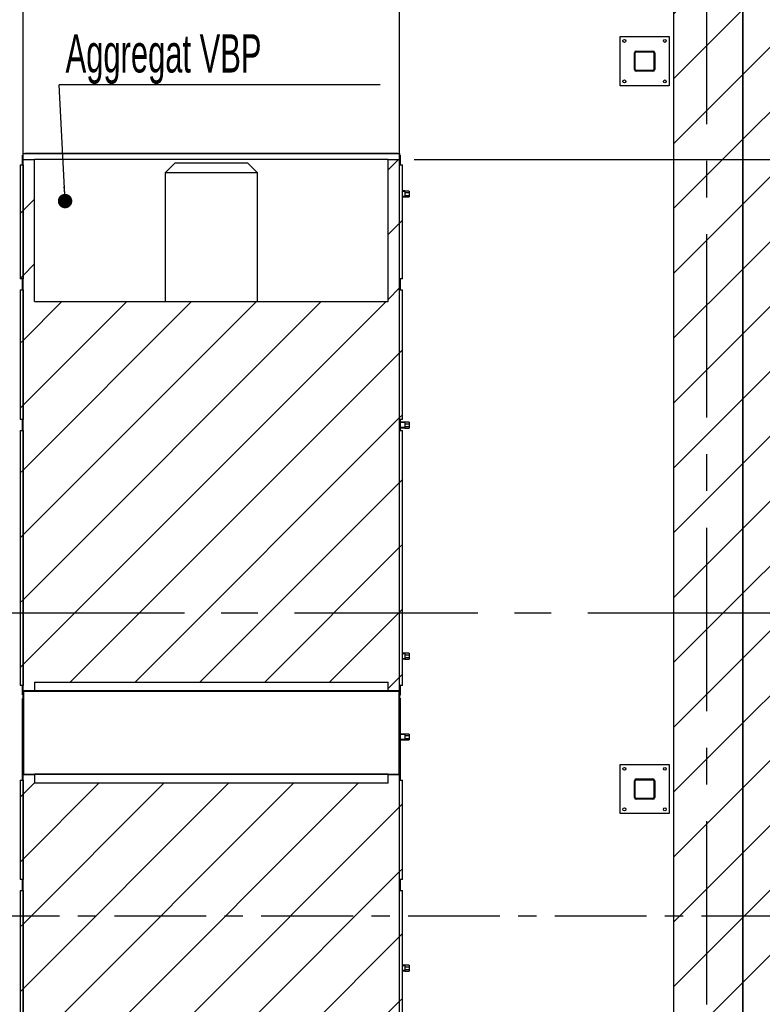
# Model space of a CAD drawing. Header units: millimetres. Extents: x 250 to 59450, y 0 to 41800.
# Tile 113 of 148: x 54269 to 56840, y 18081 to 21490. Entities that reach past the tile are written whole.
import ezdxf

# ---------------------------------------------------------------- set-up
doc = ezdxf.new("R2010")
doc.units = ezdxf.units.MM
doc.header["$LTSCALE"] = 50
doc.linetypes.add('CENTER', pattern=[10.16, 6.35, -1.27, 1.27, -1.27])
doc.linetypes.add('CENTERX2', pattern=[20.32, 12.7, -2.54, 2.54, -2.54])
for name, color, linetype in [('MASS', 29, 'Continuous'), ('SCHNITT', 5, 'CENTER'), ('TEXT_1', 176, 'Continuous')]:
    doc.layers.add(name, color=color, linetype=linetype)
doc.styles.add('SLDTEXTSTYLE0', font='TXT', dxfattribs={"width": 0.605})
doc.dimstyles.new('SLDDIMSTYLE1', dxfattribs={"dimtxt": 0.18, "dimasz": 50, "dimexe": 0, "dimexo": 0.0625, "dimgap": 0, "dimtad": 0, "dimtih": 1, "dimtoh": 1, "dimdec": 0, "dimrnd": 1e-09, "dimzin": 0, "dimdsep": 46, "dimtxsty": 'Standard', "dimblk1": 'DOT', "dimblk2": 'DOT', "dimsah": 1, "dimcen": 0.09, "dimadec": 0, "dimazin": 0, "dimtfac": 50, "dimtdec": 0, "dimtofl": 0, "dimtmove": 0, "dimatfit": 3, "dimldrblk": 'DOT', "dimfxl": 1, "dimfrac": 2, "dimtolj": 1, "dimtzin": 0, "dimarcsym": 0})
doc.dimstyles.new('SLDDIMSTYLE2', dxfattribs={"dimtxt": 128.415934, "dimasz": 100, "dimexe": 0, "dimexo": 0.0625, "dimgap": 32.103984, "dimtad": 1, "dimdec": 1, "dimrnd": 1e-09, "dimzin": 12, "dimdsep": 46, "dimtxsty": 'SLDTEXTSTYLE0', "dimsah": 1, "dimcen": 0.09, "dimadec": 0, "dimazin": 3, "dimtfac": 1, "dimtdec": 1, "dimtofl": 0, "dimtmove": 0, "dimatfit": 3, "dimfxl": 1, "dimfrac": 2, "dimtolj": 1, "dimtzin": 12, "dimarcsym": 0})
doc.dimstyles.new('SLDDIMSTYLE3', dxfattribs={"dimtxt": 128.415934, "dimasz": 100, "dimexe": 0, "dimexo": 0.0625, "dimgap": 32.103984, "dimtad": 1, "dimdec": 1, "dimrnd": 1e-09, "dimzin": 12, "dimdsep": 46, "dimtxsty": 'SLDTEXTSTYLE0', "dimsah": 1, "dimcen": 0.09, "dimadec": 0, "dimazin": 3, "dimtfac": 1, "dimtdec": 1, "dimtmove": 0, "dimatfit": 0, "dimfxl": 1, "dimfrac": 2, "dimtolj": 1, "dimtzin": 12, "dimarcsym": 0})

# ---------------------------------------------------------------- blocks, each defined once
blk = doc.blocks.new('_D_22')
at = {"layer": 'MASS'}
for p, q in [((54073.4, 20494.4), (54073.4, 25371.4)), ((54280.4, 21056.4), (54280.4, 25371.4)), ((54073.4, 25346.4), (53948.4, 25346.4)), ((54073.4, 25346.4), (54280.4, 25346.4)), ((54280.4, 25346.4), (54405.4, 25346.4))]:
    blk.add_line(p, q, dxfattribs=at)
for points in [[(54073.4, 25346.4), (53973.4, 25371.4), (53973.4, 25321.4)], [(54280.4, 25346.4), (54380.4, 25321.4), (54380.4, 25371.4)]]:
    blk.add_solid(points, dxfattribs=at)
at = {"layer": 'MASS', "insert": (54029.9, 25516.9), "char_height": 132.29, "attachment_point": 1, "style": 'SLDTEXTSTYLE0'}
blk.add_mtext('207', dxfattribs=at)
blk = doc.blocks.new('_D_23')
at = {"layer": 'MASS'}
for p, q in [((54280.4, 19196.4), (54280.4, 25381.4)), ((55584.4, 19196.4), (55584.4, 25381.4)), ((55584.4, 25356.4), (54280.4, 25356.4))]:
    blk.add_line(p, q, dxfattribs=at)
for points in [[(54280.4, 25356.4), (54380.4, 25331.4), (54380.4, 25381.4)], [(55584.4, 25356.4), (55484.4, 25381.4), (55484.4, 25331.4)]]:
    blk.add_solid(points, dxfattribs=at)
at = {"layer": 'MASS', "insert": (54736.4, 25526.9), "char_height": 132.29, "attachment_point": 1, "style": 'SLDTEXTSTYLE0'}
blk.add_mtext('1304', dxfattribs=at)
blk = doc.blocks.new('_D_24')
at = {"layer": 'MASS'}
for p, q in [((55584.4, 21056.4), (55584.4, 25371.4)), ((56532.4, 23746.4), (56532.4, 25371.4)), ((55584.4, 25346.4), (56532.4, 25346.4))]:
    blk.add_line(p, q, dxfattribs=at)
for points in [[(55584.4, 25346.4), (55684.4, 25321.4), (55684.4, 25371.4)], [(56532.4, 25346.4), (56432.4, 25371.4), (56432.4, 25321.4)]]:
    blk.add_solid(points, dxfattribs=at)
at = {"layer": 'MASS', "insert": (55911.4, 25516.9), "char_height": 132.29, "attachment_point": 1, "style": 'SLDTEXTSTYLE0'}
blk.add_mtext('948', dxfattribs=at)
blk = doc.blocks.new('_D_25')
at = {"layer": 'MASS'}
for p, q in [((56582.4, 23696.4), (58217.4, 23696.4)), ((58192.4, 23696.4), (58192.4, 21006.4)), ((55634.4, 21006.4), (58217.4, 21006.4))]:
    blk.add_line(p, q, dxfattribs=at)
for points in [[(58192.4, 23696.4), (58167.4, 23596.4), (58217.4, 23596.4)], [(58192.4, 21006.4), (58217.4, 21106.4), (58167.4, 21106.4)]]:
    blk.add_solid(points, dxfattribs=at)
at = {"layer": 'MASS', "insert": (58021.8, 22155.4), "char_height": 132.29, "attachment_point": 1, "rotation": 90, "style": 'SLDTEXTSTYLE0'}
blk.add_mtext('2690', dxfattribs=at)
blk = doc.blocks.new('_D_26')
at = {"layer": 'MASS'}
for p, q in [((55634.4, 21006.4), (58217.4, 21006.4)), ((58192.4, 21006.4), (58192.4, 17266.4)), ((55634.4, 17266.4), (58217.4, 17266.4))]:
    blk.add_line(p, q, dxfattribs=at)
for points in [[(58192.4, 21006.4), (58167.4, 20906.4), (58217.4, 20906.4)], [(58192.4, 17266.4), (58217.4, 17366.4), (58167.4, 17366.4)]]:
    blk.add_solid(points, dxfattribs=at)
at = {"layer": 'MASS', "insert": (58021.8, 18940.4), "char_height": 132.29, "attachment_point": 1, "rotation": 90, "style": 'SLDTEXTSTYLE0'}
blk.add_mtext('3740', dxfattribs=at)
blk = doc.blocks.new('_D_35')
at = {"layer": 'MASS'}
for p, q in [((53072.2, 20444.4), (53072.2, 23696.4)), ((53241.4, 20444.4), (53047.2, 20444.4))]:
    blk.add_line(p, q, dxfattribs=at)
for points in [[(53072.2, 23696.4), (53047.2, 23596.4), (53097.2, 23596.4)], [(53072.2, 20444.4), (53097.2, 20544.4), (53047.2, 20544.4)]]:
    blk.add_solid(points, dxfattribs=at)
at = {"layer": 'MASS', "insert": (52901.7, 21874.4), "char_height": 132.29, "attachment_point": 1, "rotation": 90, "style": 'SLDTEXTSTYLE0'}
blk.add_mtext('3252', dxfattribs=at)
blk = doc.blocks.new('SW_NOTE_0_42')
at = {"layer": 'TEXT_1', "color": 0}
blk.add_line((1111.9, 0), (0, 0), dxfattribs=at)
at = {"layer": 'TEXT_1', "color": 0, "insert": (22.5, 174.5), "char_height": 132.292, "attachment_point": 1, "style": 'SLDTEXTSTYLE0'}
blk.add_mtext('Aggregat VBP', dxfattribs=at)
blk = doc.blocks.new('_Dot')
at = {"color": 0, "linetype": 'ByBlock', "lineweight": -2}
blk.add_line((-0.5, 0), (-1, 0), dxfattribs=at)
at = {"color": 0, "linetype": 'ByBlock', "const_width": 0.5}
blk.add_lwpolyline([(-0.25, 0, 1), (0.25, 0, 1)], format="xyb", close=True, dxfattribs=at)

msp = doc.modelspace()

# ---------------------------------------------------------------- hatches: boundary and pattern name
at = {"linetype": 'Continuous', "lineweight": 18}
h = msp.add_hatch(dxfattribs=at)
h.set_pattern_fill('ANSI31', scale=50, style=0)
h.paths.add_polyline_path([(56952.36, 6286.38), (56952.36, 24116.38), (39592.36, 24116.38), (39592.36, 23936.38), (56772.36, 23936.38), (56772.36, 6286.38)], flags=0)
h = msp.add_hatch(dxfattribs=at)
h.set_pattern_fill('ANSI31', scale=50, style=0)
h.paths.add_polyline_path([(39592.36, 23936.38), (39592.36, 23696.38), (56532.36, 23696.38), (56532.36, 10806.38), (52552.36, 10806.38), (52552.36, 10566.38), (56532.36, 10566.38), (56532.36, 6286.38), (56772.36, 6286.38), (56772.36, 23936.38)], flags=0)
at = {"layer": 'SCHNITT', "linetype": 'Continuous', "lineweight": 18}
h = msp.add_hatch(dxfattribs=at)
h.set_pattern_fill('ANSI31', color=256, scale=50, angle=3e-322, style=0)
edge = h.paths.add_edge_path(flags=0)
edge.add_arc((56403.36, 21317.38), 6, 180, 270)
edge.add_line((56403.36, 21311.38), (56461.36, 21311.38))
edge.add_arc((56461.36, 21317.38), 6, 270, 360)
edge.add_line((56467.36, 21317.38), (56467.36, 21375.38))
edge.add_arc((56461.36, 21375.38), 6, 0, 90)
edge.add_line((56461.36, 21381.38), (56403.36, 21381.38))
edge.add_arc((56403.36, 21375.38), 6, 90, 180)
edge.add_line((56397.36, 21375.38), (56397.36, 21317.38))
edge = h.paths.add_edge_path(flags=0)
edge.add_arc((56461.36, 21317.38), 3, 270, 360, ccw=False)
edge.add_line((56461.36, 21314.38), (56403.36, 21314.38))
edge.add_arc((56403.36, 21317.38), 3, 180, 270, ccw=False)
edge.add_line((56400.36, 21317.38), (56400.36, 21375.38))
edge.add_arc((56403.36, 21375.38), 3, 90, 180, ccw=False)
edge.add_line((56403.36, 21378.38), (56461.36, 21378.38))
edge.add_arc((56461.36, 21375.38), 3, 0, 90, ccw=False)
edge.add_line((56464.36, 21375.38), (56464.36, 21317.38))
h = msp.add_hatch(dxfattribs=at)
h.set_pattern_fill('ANSI31', color=256, scale=50, angle=3e-322, style=0)
h.paths.add_polyline_path([(54320.36, 19166.38), (54320.36, 19196.38), (55544.36, 19196.38), (55544.36, 19166.38), (55584.36, 19166.38), (55584.36, 19206.38), (55584.36, 20966.38), (55584.36, 21006.38), (55544.36, 21006.38), (55544.36, 20514.38), (54320.36, 20514.38), (54320.36, 21006.38), (54280.36, 21006.38), (54280.36, 20966.38), (54280.36, 19206.38), (54280.36, 19166.38)], flags=0)
h = msp.add_hatch(dxfattribs=at)
h.set_pattern_fill('ANSI31', color=256, scale=50, angle=3e-322, style=0)
h.paths.add_polyline_path([(54280.36, 20987.38), (54270.36, 20987.38), (54270.36, 20592.38), (54280.36, 20592.38)], flags=0)
h = msp.add_hatch(dxfattribs=at)
h.set_pattern_fill('ANSI31', color=256, scale=50, angle=3e-322, style=0)
h.paths.add_polyline_path([(55584.36, 20592.38), (55594.36, 20592.38), (55594.36, 20987.38), (55584.36, 20987.38)], flags=0)
h = msp.add_hatch(dxfattribs=at)
h.set_pattern_fill('ANSI31', color=256, scale=50, angle=3e-322, style=0)
h.paths.add_polyline_path([(54280.36, 20554.38), (54270.36, 20554.38), (54270.36, 20105.38), (54280.36, 20105.38)], flags=0)
h = msp.add_hatch(dxfattribs=at)
h.set_pattern_fill('ANSI31', color=256, scale=50, angle=3e-322, style=0)
h.paths.add_polyline_path([(55584.36, 20105.38), (55594.36, 20105.38), (55594.36, 20554.38), (55584.36, 20554.38)], flags=0)
h = msp.add_hatch(dxfattribs=at)
h.set_pattern_fill('ANSI31', color=256, scale=50, angle=3e-322, style=0)
h.paths.add_polyline_path([(54280.36, 20067.38), (54270.36, 20067.38), (54270.36, 19185.38), (54280.36, 19185.38)], flags=0)
h = msp.add_hatch(dxfattribs=at)
h.set_pattern_fill('ANSI31', color=256, scale=50, angle=3e-322, style=0)
h.paths.add_polyline_path([(55584.36, 19185.38), (55594.36, 19185.38), (55594.36, 20067.38), (55584.36, 20067.38)], flags=0)
h = msp.add_hatch(dxfattribs=at)
h.set_pattern_fill('ANSI31', color=256, scale=2.5, angle=90, style=0)
edge = h.paths.add_edge_path(flags=0)
edge.add_line((54320.36, 19164.38), (54320.36, 19166.38))
edge.add_line((54320.36, 19166.38), (54285.1, 19166.38))
edge.add_arc((54285.1, 19161.64), 4.74, 90, 180)
edge.add_line((54280.36, 19161.64), (54280.36, 18881.12))
edge.add_arc((54285.1, 18881.12), 4.74, 180, 270)
edge.add_line((54285.1, 18876.38), (54320.36, 18876.38))
edge.add_line((54320.36, 18876.38), (54320.36, 18878.38))
edge.add_line((54320.36, 18878.38), (54285.1, 18878.38))
edge.add_arc((54285.1, 18881.12), 2.74, 180, 270, ccw=False)
edge.add_line((54282.36, 18881.12), (54282.36, 19161.64))
edge.add_arc((54285.1, 19161.64), 2.74, 90, 180, ccw=False)
edge.add_line((54285.1, 19164.38), (54320.36, 19164.38))
h = msp.add_hatch(dxfattribs=at)
h.set_pattern_fill('ANSI31', color=256, scale=2.5, angle=90, style=0)
edge = h.paths.add_edge_path(flags=0)
edge.add_line((55544.36, 19166.38), (55544.36, 19164.38))
edge.add_line((55544.36, 19164.38), (55579.62, 19164.38))
edge.add_arc((55579.62, 19161.64), 2.74, 0, 90, ccw=False)
edge.add_line((55582.36, 19161.64), (55582.36, 18881.12))
edge.add_arc((55579.62, 18881.12), 2.74, 270, 360, ccw=False)
edge.add_line((55579.62, 18878.38), (55544.36, 18878.38))
edge.add_line((55544.36, 18878.38), (55544.36, 18876.38))
edge.add_line((55544.36, 18876.38), (55579.62, 18876.38))
edge.add_arc((55579.62, 18881.12), 4.74, 270, 360)
edge.add_line((55584.36, 18881.12), (55584.36, 19161.64))
edge.add_arc((55579.62, 19161.64), 4.74, 0, 90)
edge.add_line((55579.62, 19166.38), (55544.36, 19166.38))
h = msp.add_hatch(dxfattribs=at)
h.set_pattern_fill('ANSI31', color=256, scale=50, angle=3e-322, style=0)
h.paths.add_polyline_path([(54280.36, 18857.38), (54270.36, 18857.38), (54270.36, 18513.38), (54280.36, 18513.38)], flags=0)
h = msp.add_hatch(dxfattribs=at)
h.set_pattern_fill('ANSI31', color=256, scale=50, angle=3e-322, style=0)
h.paths.add_polyline_path([(54320.36, 18846.38), (54320.36, 18876.38), (54280.36, 18876.38), (54280.36, 18836.38), (54280.36, 17306.38), (54280.36, 17266.38), (54320.36, 17266.38), (54320.36, 17506.38), (55544.36, 17506.38), (55544.36, 17266.38), (55584.36, 17266.38), (55584.36, 17306.38), (55584.36, 18836.38), (55584.36, 18876.38), (55544.36, 18876.38), (55544.36, 18846.38)], flags=0)
h = msp.add_hatch(dxfattribs=at)
h.set_pattern_fill('ANSI31', color=256, scale=50, angle=3e-322, style=0)
h.paths.add_polyline_path([(55584.36, 18513.38), (55594.36, 18513.38), (55594.36, 18857.38), (55584.36, 18857.38)], flags=0)
h = msp.add_hatch(dxfattribs=at)
h.set_pattern_fill('ANSI31', color=256, scale=50, angle=3e-322, style=0)
edge = h.paths.add_edge_path(flags=0)
edge.add_arc((56403.36, 18797.38), 6, 180, 270)
edge.add_line((56403.36, 18791.38), (56461.36, 18791.38))
edge.add_arc((56461.36, 18797.38), 6, 270, 360)
edge.add_line((56467.36, 18797.38), (56467.36, 18855.38))
edge.add_arc((56461.36, 18855.38), 6, 0, 90)
edge.add_line((56461.36, 18861.38), (56403.36, 18861.38))
edge.add_arc((56403.36, 18855.38), 6, 90, 180)
edge.add_line((56397.36, 18855.38), (56397.36, 18797.38))
edge = h.paths.add_edge_path(flags=0)
edge.add_arc((56461.36, 18797.38), 3, 270, 360, ccw=False)
edge.add_line((56461.36, 18794.38), (56403.36, 18794.38))
edge.add_arc((56403.36, 18797.38), 3, 180, 270, ccw=False)
edge.add_line((56400.36, 18797.38), (56400.36, 18855.38))
edge.add_arc((56403.36, 18855.38), 3, 90, 180, ccw=False)
edge.add_line((56403.36, 18858.38), (56461.36, 18858.38))
edge.add_arc((56461.36, 18855.38), 3, 0, 90, ccw=False)
edge.add_line((56464.36, 18855.38), (56464.36, 18797.38))
h = msp.add_hatch(dxfattribs=at)
h.set_pattern_fill('ANSI31', color=256, scale=50, angle=3e-322, style=0)
h.paths.add_polyline_path([(54280.36, 18475.38), (54270.36, 18475.38), (54270.36, 17965.38), (54280.36, 17965.38)], flags=0)
h = msp.add_hatch(dxfattribs=at)
h.set_pattern_fill('ANSI31', color=256, scale=50, angle=3e-322, style=0)
h.paths.add_polyline_path([(55584.36, 17965.38), (55594.36, 17965.38), (55594.36, 18475.38), (55584.36, 18475.38)], flags=0)

# ---------------------------------------------------------------- linework, layer by layer
at = {"color": 7, "linetype": 'CENTERX2'}
for p, q in [((56647.36, 24811.38), (56647.36, 6286.38)), ((26772.36, 19436.38), (57647.36, 19436.38))]:
    msp.add_line(p, q, dxfattribs=at)
at = {"color": 250, "linetype": 'Continuous', "lineweight": 25, "true_color": 0x404040}
for p, q in [((56772.36, 23936.38), (56772.36, 6286.38)), ((56772.36, 6286.38), (56772.36, 23936.38)), ((56532.36, 23696.38), (56532.36, 10806.38))]:
    msp.add_line(p, q, dxfattribs=at)
at = {"color": 136, "linetype": 'Continuous', "lineweight": 25, "true_color": 0x008080}
for p, q in [((56347.36, 21431.38), (56517.36, 21431.38)), ((56347.36, 21261.38), (56347.36, 21431.38)), ((56517.36, 21431.38), (56517.36, 21261.38)), ((56397.36, 21317.38), (56397.36, 21375.38)), ((56400.36, 21317.38), (56400.36, 21375.38)), ((56403.36, 21381.38), (56461.36, 21381.38)), ((56403.36, 21378.38), (56461.36, 21378.38)), ((56464.36, 21375.38), (56464.36, 21317.38)), ((56467.36, 21375.38), (56467.36, 21317.38)), ((56461.36, 21314.38), (56403.36, 21314.38)), ((56461.36, 21311.38), (56403.36, 21311.38)), ((56517.36, 21261.38), (56347.36, 21261.38)), ((56347.36, 18741.38), (56347.36, 18911.38)), ((56347.36, 18911.38), (56517.36, 18911.38)), ((56517.36, 18911.38), (56517.36, 18741.38)), ((56397.36, 18797.38), (56397.36, 18855.38)), ((56400.36, 18797.38), (56400.36, 18855.38)), ((56403.36, 18861.38), (56461.36, 18861.38)), ((56403.36, 18858.38), (56461.36, 18858.38)), ((56464.36, 18855.38), (56464.36, 18797.38)), ((56467.36, 18855.38), (56467.36, 18797.38)), ((56461.36, 18794.38), (56403.36, 18794.38)), ((56461.36, 18791.38), (56403.36, 18791.38)), ((56517.36, 18741.38), (56347.36, 18741.38))]:
    msp.add_line(p, q, dxfattribs=at)
at = {"color": 190, "linetype": 'Continuous', "lineweight": 25, "true_color": 0x8000ff}
for p, q in [((54278.86, 20987.38), (54278.86, 21020.38)), ((54278.86, 21020.38), (54280.36, 21020.38)), ((54280.36, 21006.38), (54280.36, 21026.38)), ((54280.36, 21026.38), (55584.36, 21026.38)), ((54286.36, 21027.88), (54286.36, 21026.38)), ((54286.36, 21027.88), (55578.36, 21027.88)), ((55578.36, 21027.88), (55578.36, 21026.38)), ((55584.36, 21026.38), (55584.36, 21006.38)), ((55585.86, 21021.38), (55584.36, 21021.38)), ((55585.86, 21021.38), (55585.86, 20987.38)), ((55601.86, 20896.88), (55594.36, 20896.88)), ((55601.86, 20894.88), (55594.36, 20894.88)), ((55601.86, 20896.88), (55601.86, 20894.88)), ((55616.86, 20896.38), (55601.86, 20896.38)), ((55601.86, 20894.88), (55601.86, 20877.88)), ((55616.86, 20896.38), (55616.86, 20891.38)), ((55601.86, 20877.88), (55594.36, 20877.88)), ((55601.86, 20875.88), (55594.36, 20875.88)), ((55601.86, 20877.88), (55601.86, 20875.88)), ((55601.86, 20876.38), (55616.86, 20876.38)), ((55602.86, 20891.38), (55602.86, 20881.38)), ((55602.86, 20891.38), (55616.86, 20891.38)), ((55602.86, 20881.38), (55616.86, 20881.38)), ((55616.86, 20891.38), (55616.86, 20881.38)), ((55616.86, 20881.38), (55616.86, 20876.38)), ((54278.86, 20554.38), (54278.86, 20592.38)), ((55585.86, 20592.38), (55585.86, 20554.38)), ((54278.86, 20067.38), (54278.86, 20105.38)), ((55585.86, 20105.38), (55585.86, 20067.38)), ((55601.86, 20096.88), (55585.86, 20096.88)), ((55601.86, 20094.88), (55585.86, 20094.88)), ((55601.86, 20077.88), (55585.86, 20077.88)), ((55601.86, 20096.88), (55601.86, 20094.88)), ((55616.86, 20096.38), (55601.86, 20096.38)), ((55601.86, 20094.88), (55601.86, 20077.88)), ((55601.86, 20077.88), (55601.86, 20075.88)), ((55601.86, 20076.38), (55616.86, 20076.38)), ((55602.86, 20091.38), (55602.86, 20081.38)), ((55602.86, 20091.38), (55616.86, 20091.38)), ((55602.86, 20081.38), (55616.86, 20081.38)), ((55616.86, 20096.38), (55616.86, 20091.38)), ((55616.86, 20091.38), (55616.86, 20081.38)), ((55616.86, 20081.38), (55616.86, 20076.38)), ((55601.86, 20075.88), (55585.86, 20075.88)), ((55601.86, 19296.88), (55594.36, 19296.88)), ((55601.86, 19294.88), (55594.36, 19294.88)), ((55601.86, 19296.88), (55601.86, 19294.88)), ((55616.86, 19296.38), (55601.86, 19296.38)), ((55601.86, 19294.88), (55601.86, 19277.88)), ((55616.86, 19296.38), (55616.86, 19291.38)), ((55601.86, 19277.88), (55594.36, 19277.88)), ((55601.86, 19275.88), (55594.36, 19275.88)), ((55601.86, 19277.88), (55601.86, 19275.88)), ((55601.86, 19276.38), (55616.86, 19276.38)), ((55602.86, 19291.38), (55602.86, 19281.38)), ((55602.86, 19291.38), (55616.86, 19291.38)), ((55602.86, 19281.38), (55616.86, 19281.38)), ((55616.86, 19291.38), (55616.86, 19281.38)), ((55616.86, 19281.38), (55616.86, 19276.38)), ((54278.86, 19152.38), (54278.86, 19185.38)), ((54280.36, 19161.64), (54280.36, 19166.38)), ((55584.36, 19166.38), (55584.36, 19161.64)), ((55585.86, 19185.38), (55585.86, 19151.38)), ((54278.86, 19152.38), (54280.36, 19152.38)), ((54278.86, 19140.38), (54280.36, 19140.38)), ((54278.86, 18857.38), (54278.86, 19140.38)), ((55585.86, 19151.38), (55584.36, 19151.38)), ((55585.86, 19141.38), (55584.36, 19141.38)), ((55585.86, 19141.38), (55585.86, 18857.38)), ((55601.86, 19016.88), (55585.86, 19016.88)), ((55601.86, 19014.88), (55585.86, 19014.88)), ((55601.86, 18997.88), (55585.86, 18997.88)), ((55601.86, 18995.88), (55585.86, 18995.88)), ((55601.86, 19016.88), (55601.86, 19014.88)), ((55616.86, 19016.38), (55601.86, 19016.38)), ((55601.86, 19014.88), (55601.86, 18997.88)), ((55601.86, 18997.88), (55601.86, 18995.88)), ((55601.86, 18996.38), (55616.86, 18996.38)), ((55602.86, 19011.38), (55616.86, 19011.38)), ((55602.86, 19011.38), (55602.86, 19001.38)), ((55602.86, 19001.38), (55616.86, 19001.38)), ((55616.86, 19016.38), (55616.86, 19011.38)), ((55616.86, 19011.38), (55616.86, 19001.38)), ((55616.86, 19001.38), (55616.86, 18996.38)), ((54280.36, 18876.38), (54280.36, 18881.12)), ((55584.36, 18881.12), (55584.36, 18876.38)), ((54278.86, 18475.38), (54278.86, 18513.38)), ((55585.86, 18513.38), (55585.86, 18475.38)), ((55601.86, 18216.88), (55594.36, 18216.88)), ((55601.86, 18214.88), (55594.36, 18214.88)), ((55601.86, 18216.88), (55601.86, 18214.88)), ((55616.86, 18216.38), (55601.86, 18216.38)), ((55601.86, 18214.88), (55601.86, 18197.88)), ((55602.86, 18211.38), (55602.86, 18201.38)), ((55602.86, 18211.38), (55616.86, 18211.38)), ((55616.86, 18216.38), (55616.86, 18211.38)), ((55616.86, 18211.38), (55616.86, 18201.38)), ((55601.86, 18197.88), (55594.36, 18197.88)), ((55601.86, 18195.88), (55594.36, 18195.88)), ((55601.86, 18197.88), (55601.86, 18195.88)), ((55601.86, 18196.38), (55616.86, 18196.38)), ((55602.86, 18201.38), (55616.86, 18201.38)), ((55616.86, 18201.38), (55616.86, 18196.38))]:
    msp.add_line(p, q, dxfattribs=at)
at = {"color": 36, "linetype": 'Continuous', "lineweight": 25, "true_color": 0x7c3c04}
for p, q in [((54280.36, 20966.38), (54280.36, 21006.38)), ((54280.36, 21006.38), (54320.36, 21006.38)), ((54320.36, 20514.38), (54320.36, 21006.38)), ((55544.36, 21006.38), (54320.36, 21006.38)), ((55544.36, 20514.38), (55544.36, 21006.38)), ((55544.36, 21006.38), (55584.36, 21006.38)), ((55584.36, 20966.38), (55584.36, 21006.38)), ((54270.36, 20987.38), (54270.36, 20592.38)), ((54270.36, 20987.38), (54280.36, 20987.38)), ((54280.36, 20987.38), (54280.36, 20592.38)), ((54280.36, 19206.38), (54280.36, 20966.38)), ((54807.36, 20994.38), (54772.36, 20959.38)), ((54807.36, 20994.38), (55057.36, 20994.38)), ((55092.36, 20959.38), (55057.36, 20994.38)), ((55584.36, 20987.38), (55594.36, 20987.38)), ((55584.36, 20592.38), (55584.36, 20987.38)), ((55584.36, 19206.38), (55584.36, 20966.38)), ((55594.36, 20592.38), (55594.36, 20987.38)), ((54772.36, 20959.38), (54772.36, 20514.38)), ((55092.36, 20959.38), (54772.36, 20959.38)), ((55092.36, 20514.38), (55092.36, 20959.38)), ((54280.36, 20592.38), (54270.36, 20592.38)), ((55594.36, 20592.38), (55584.36, 20592.38)), ((54270.36, 20554.38), (54270.36, 20105.38)), ((54270.36, 20554.38), (54280.36, 20554.38)), ((54280.36, 20554.38), (54280.36, 20105.38)), ((55584.36, 20105.38), (55584.36, 20554.38)), ((55584.36, 20554.38), (55594.36, 20554.38)), ((55594.36, 20105.38), (55594.36, 20554.38)), ((54320.36, 20514.38), (55544.36, 20514.38)), ((54280.36, 20105.38), (54270.36, 20105.38)), ((55594.36, 20105.38), (55584.36, 20105.38)), ((54270.36, 20067.38), (54280.36, 20067.38)), ((54270.36, 20067.38), (54270.36, 19185.38)), ((54280.36, 20067.38), (54280.36, 19185.38)), ((55584.36, 19185.38), (55584.36, 20067.38)), ((55584.36, 20067.38), (55594.36, 20067.38)), ((55594.36, 19185.38), (55594.36, 20067.38)), ((54280.36, 19166.38), (54280.36, 19206.38)), ((54320.36, 19196.38), (55544.36, 19196.38)), ((54320.36, 19196.38), (54320.36, 19166.38)), ((55544.36, 19166.38), (55544.36, 19196.38)), ((55584.36, 19166.38), (55584.36, 19206.38)), ((54280.36, 19185.38), (54270.36, 19185.38)), ((54320.36, 19166.38), (54280.36, 19166.38)), ((54280.36, 18881.12), (54280.36, 19161.64)), ((54282.36, 19161.64), (54282.36, 18881.12)), ((54285.1, 19166.38), (54320.36, 19166.38)), ((54320.36, 19164.38), (54285.1, 19164.38)), ((54320.36, 19166.38), (54320.36, 19164.38)), ((54320.36, 19166.38), (55544.36, 19166.38)), ((55544.36, 19166.38), (54320.36, 19166.38)), ((55544.36, 19164.38), (54320.36, 19164.38)), ((55544.36, 19166.38), (55579.62, 19166.38)), ((55544.36, 19164.38), (55544.36, 19166.38)), ((55584.36, 19166.38), (55544.36, 19166.38)), ((55579.62, 19164.38), (55544.36, 19164.38)), ((55582.36, 18881.12), (55582.36, 19161.64)), ((55594.36, 19185.38), (55584.36, 19185.38)), ((55584.36, 19161.64), (55584.36, 18881.12)), ((54270.36, 18857.38), (54270.36, 18513.38)), ((54270.36, 18857.38), (54280.36, 18857.38)), ((54280.36, 18836.38), (54280.36, 18876.38)), ((54280.36, 18876.38), (54320.36, 18876.38)), ((54280.36, 18857.38), (54280.36, 18513.38)), ((54285.1, 18878.38), (54320.36, 18878.38)), ((54320.36, 18876.38), (54285.1, 18876.38)), ((54320.36, 18878.38), (54320.36, 18876.38)), ((55544.36, 18878.38), (54320.36, 18878.38)), ((54320.36, 18876.38), (54320.36, 18846.38)), ((55544.36, 18876.38), (54320.36, 18876.38)), ((55544.36, 18876.38), (54320.36, 18876.38)), ((55544.36, 18876.38), (55544.36, 18878.38)), ((55544.36, 18878.38), (55579.62, 18878.38)), ((55544.36, 18846.38), (55544.36, 18876.38)), ((55544.36, 18876.38), (55584.36, 18876.38)), ((55579.62, 18876.38), (55544.36, 18876.38)), ((55584.36, 18836.38), (55584.36, 18876.38)), ((55584.36, 18513.38), (55584.36, 18857.38)), ((55584.36, 18857.38), (55594.36, 18857.38)), ((55594.36, 18513.38), (55594.36, 18857.38)), ((54280.36, 17306.38), (54280.36, 18836.38)), ((55544.36, 18846.38), (54320.36, 18846.38)), ((55584.36, 17306.38), (55584.36, 18836.38)), ((54280.36, 18513.38), (54270.36, 18513.38)), ((55594.36, 18513.38), (55584.36, 18513.38)), ((54270.36, 18475.38), (54270.36, 17965.38)), ((54270.36, 18475.38), (54280.36, 18475.38)), ((54280.36, 18475.38), (54280.36, 17965.38)), ((55584.36, 17965.38), (55584.36, 18475.38)), ((55584.36, 18475.38), (55594.36, 18475.38)), ((55594.36, 17965.38), (55594.36, 18475.38))]:
    msp.add_line(p, q, dxfattribs=at)
at = {"color": 136, "linetype": 'Continuous', "lineweight": 25, "true_color": 0x008080}
for centre in [(56362.36, 21416.38), (56502.36, 21416.38), (56362.36, 21276.38), (56502.36, 21276.38), (56362.36, 18896.38), (56502.36, 18896.38), (56362.36, 18756.38), (56502.36, 18756.38)]:
    msp.add_circle(centre, 5, dxfattribs=at)
for centre, radius, start, end in [((56403.36, 21375.38), 6, 90, 180), ((56403.36, 21375.38), 3, 90, 180), ((56461.36, 21375.38), 6, 0, 90), ((56461.36, 21375.38), 3, 0, 90), ((56403.36, 21317.38), 6, 180, 270), ((56403.36, 21317.38), 3, 180, 270), ((56461.36, 21317.38), 6, 270, 0), ((56461.36, 21317.38), 3, 270, 0), ((56403.36, 18855.38), 6, 90, 180), ((56403.36, 18855.38), 3, 90, 180), ((56461.36, 18855.38), 6, 0, 90), ((56461.36, 18855.38), 3, 0, 90), ((56403.36, 18797.38), 6, 180, 270), ((56403.36, 18797.38), 3, 180, 270), ((56461.36, 18797.38), 6, 270, 0), ((56461.36, 18797.38), 3, 270, 0)]:
    msp.add_arc(centre, radius, start, end, dxfattribs=at)
at = {"color": 36, "linetype": 'Continuous', "lineweight": 25, "true_color": 0x7c3c04}
for centre, radius, start, end in [((54285.1, 19161.64), 4.74, 90, 180), ((54285.1, 19161.64), 2.74, 90, 180), ((55579.62, 19161.64), 4.74, 0, 90), ((55579.62, 19161.64), 2.74, 0, 90), ((54285.1, 18881.12), 4.74, 180, 270), ((54285.1, 18881.12), 2.74, 180, 270), ((55579.62, 18881.12), 4.74, 270, 0), ((55579.62, 18881.12), 2.74, 270, 0)]:
    msp.add_arc(centre, radius, start, end, dxfattribs=at)
at = {"layer": 'SCHNITT'}
msp.add_line((57454.89, 18386.9), (42063.19, 18386.9), dxfattribs=at)

# ---------------------------------------------------------------- block references
at = {"layer": 'TEXT_1'}
msp.add_blockref('SW_NOTE_0_42', (54405.28, 21264.82), dxfattribs=at)

# ---------------------------------------------------------------- dimensions: what is measured, and where the dimension line sits
at = {"layer": 'MASS'}
for base, p1, p2, dimstyle, picture, middle in [((54280.36, 25346.38), (54073.36, 20444.38), (54280.36, 21006.38), 'SLDDIMSTYLE3', '_D_22', (54176.86, 25346.38)), ((54280.36, 25356.38), (55584.36, 19146.38), (54280.36, 19146.38), 'SLDDIMSTYLE2', '_D_23', (54932.36, 25356.38)), ((56532.36, 25346.38), (55584.36, 21006.38), (56532.36, 23696.38), 'SLDDIMSTYLE2', '_D_24', (56058.36, 25346.38))]:
    dim = msp.add_linear_dim(base=base, p1=p1, p2=p2, dimstyle=dimstyle, dxfattribs=at)
    dim.commit()
    dim.dimension.update_dxf_attribs({"geometry": picture, "text_midpoint": middle, "dimtype": 160})
for base, p1, p2, picture, middle in [((53072.24, 23696.38), (53291.36, 20444.38), (56532.36, 23696.38), '_D_35', (53072.24, 22070.38)), ((58192.36, 21006.38), (56532.36, 23696.38), (55584.36, 21006.38), '_D_25', (58192.36, 22351.38)), ((58192.36, 17266.38), (55584.36, 21006.38), (55584.36, 17266.38), '_D_26', (58192.36, 19136.38))]:
    dim = msp.add_linear_dim(base=base, p1=p1, p2=p2, angle=90, dimstyle='SLDDIMSTYLE2', dxfattribs=at)
    dim.commit()
    dim.dimension.update_dxf_attribs({"geometry": picture, "text_midpoint": middle, "dimtype": 160})

# ---------------------------------------------------------------- leaders
at = {"layer": 'TEXT_1'}
msp.add_leader([(54425.96, 20861.98), (54405.28, 21264.82)], dimstyle='SLDDIMSTYLE1', dxfattribs=at)

doc.saveas('drawing.dxf')
